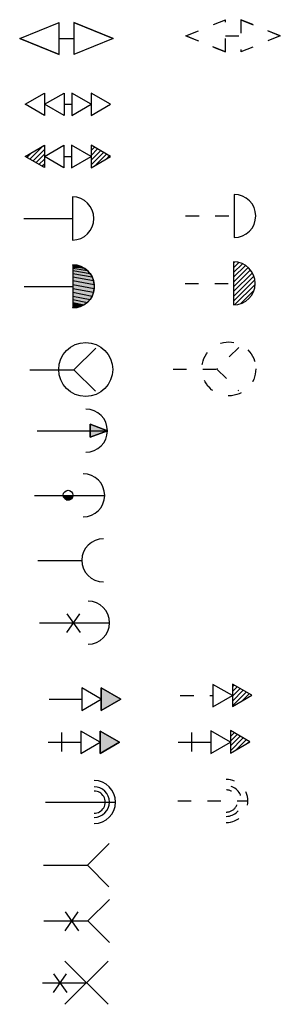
# Model space of a CAD drawing. Extents: x 302 to 1811, y -168 to 682.
# Tile 7 of 15: x 330 to 339, y 606 to 643. Entities that reach past the tile are written whole.
import ezdxf

# ---------------------------------------------------------------- set-up
doc = ezdxf.new("R2010")
doc.units = 0
doc.header["$MEASUREMENT"] = 0
doc.linetypes.add('A4', pattern=[1.1, 0.5, -0.6])
doc.layers.get('0').update_dxf_attribs({"linetype": 'CONTINUOUS'})

# ---------------------------------------------------------------- blocks, each defined once
blk = doc.blocks.new('RETENIDA15')
for p, q in [((0.002, -0.001), (1.461, 0.596)), ((1.464, -0.598), (1.461, 0.596)), ((3.467, -0.002), (2.003, 0.596)), ((2.003, 0.596), (3.465, -0.001)), ((2.003, 0.596), (2.006, -0.598)), ((0, 0), (1.464, -0.598)), ((1.464, -0.598), (0.002, -0.001)), ((1.465, -0.001), (2.004, -0.001)), ((3.465, -0.001), (2.006, -0.598))]:
    blk.add_line(p, q)
blk = doc.blocks.new('RETENIDA16')
blk.add_line((1.439, 0), (1.728, 0))
for points in [[(0, 0), (0.719, 0.415), (0.719, -0.415)], [(0.719, 0), (1.439, 0.415), (1.439, -0.415)], [(2.447, 0), (1.728, 0.415), (1.728, -0.415)], [(3.166, 0), (2.447, 0.415), (2.447, -0.415)]]:
    blk.add_lwpolyline(points, close=True)
blk = doc.blocks.new('*X169')
at = {"color": 0}
for p, q in [((0.18, -0.104), (0.671, 0.388)), ((2.446, 0.394), (2.459, 0.407)), ((0.068, -0.039), (0.253, 0.146)), ((0.292, -0.169), (0.719, 0.259)), ((0.404, -0.233), (0.719, 0.082)), ((2.446, 0.218), (2.571, 0.343)), ((2.446, 0.041), (2.683, 0.278)), ((2.446, -0.136), (2.795, 0.213)), ((2.446, -0.313), (2.907, 0.148)), ((2.62, -0.315), (3.019, 0.084)), ((3.039, -0.074), (3.131, 0.019)), ((0.516, -0.298), (0.719, -0.095)), ((0.628, -0.363), (0.719, -0.272))]:
    blk.add_line(p, q, dxfattribs=at)
blk = doc.blocks.new('RETENIDA17')
blk.add_line((1.439, -0.001), (1.728, -0.001))
for points in [[(0, 0), (0.719, 0.415), (0.719, -0.415)], [(0.719, -0.001), (1.439, 0.414), (1.439, -0.416)], [(2.447, -0.001), (1.728, 0.415), (1.728, -0.416)], [(3.166, -0.001), (2.447, 0.415), (2.447, -0.416)]]:
    blk.add_lwpolyline(points, close=True)
at = {"linetype": 'Continuous'}
blk.add_blockref('*X169', (0, 0), dxfattribs=at)
blk = doc.blocks.new('RETENIDA18')
for p, q in [((1.8, 0.8), (1.8, -0.8)), ((0, 0), (1.8, 0))]:
    blk.add_line(p, q)
blk.add_arc((1.8, 0), 0.8, 270, 90)
blk = doc.blocks.new('*U172')
at = {"linetype": 'Continuous'}
for p, q in [((1.8, 0.8), (1.947, 0.786)), ((1.8, 0.786), (1.8, 0.8)), ((1.8, 0.786), (2.089, 0.746)), ((1.8, 0.746), (2.221, 0.68)), ((1.947, 0.786), (2.089, 0.746)), ((2.089, 0.746), (2.221, 0.68)), ((1.8, 0.68), (2.339, 0.591)), ((1.8, 0.591), (2.438, 0.482)), ((1.8, 0.482), (2.516, 0.357)), ((2.221, 0.68), (2.339, 0.591)), ((2.339, 0.591), (2.438, 0.482)), ((2.438, 0.482), (2.516, 0.357)), ((1.8, 0.357), (2.569, 0.219)), ((1.8, 0.219), (2.597, 0.074)), ((1.8, 0.074), (2.597, -0.074)), ((2.516, 0.357), (2.569, 0.219)), ((2.569, 0.219), (2.597, 0.074)), ((2.597, 0.074), (2.597, -0.074)), ((1.8, -0.074), (2.569, -0.219)), ((1.8, -0.219), (2.516, -0.357)), ((1.8, -0.357), (2.438, -0.482)), ((2.516, -0.357), (2.438, -0.482)), ((2.569, -0.219), (2.516, -0.357)), ((2.597, -0.074), (2.569, -0.219)), ((1.8, -0.482), (2.339, -0.591)), ((1.8, -0.591), (2.221, -0.68)), ((1.8, -0.68), (2.089, -0.746)), ((2.221, -0.68), (2.089, -0.746)), ((2.339, -0.591), (2.221, -0.68)), ((2.438, -0.482), (2.339, -0.591)), ((1.8, -0.746), (1.947, -0.786)), ((1.947, -0.786), (1.8, -0.8)), ((1.8, -0.8), (1.8, -0.786)), ((2.089, -0.746), (1.947, -0.786))]:
    blk.add_line(p, q, dxfattribs=at)
at = {"linetype": 'Continuous', "extrusion": (0, 0, -1)}
for points in [[(-1.8, 0.8), (-1.947, 0.786), (-1.8, 0.786)], [(-1.8, 0.786), (-2.089, 0.746), (-1.8, 0.746)], [(-1.8, 0.786), (-1.947, 0.786), (-2.089, 0.746)], [(-1.8, 0.746), (-2.221, 0.68), (-1.8, 0.68)], [(-1.8, 0.746), (-2.089, 0.746), (-2.221, 0.68)], [(-1.8, 0.68), (-2.339, 0.591), (-1.8, 0.591)], [(-1.8, 0.68), (-2.221, 0.68), (-2.339, 0.591)], [(-1.8, 0.591), (-2.438, 0.482), (-1.8, 0.482)], [(-1.8, 0.591), (-2.339, 0.591), (-2.438, 0.482)], [(-1.8, 0.482), (-2.516, 0.357), (-1.8, 0.357)], [(-1.8, 0.482), (-2.438, 0.482), (-2.516, 0.357)], [(-1.8, 0.357), (-2.569, 0.219), (-1.8, 0.219)], [(-1.8, 0.357), (-2.516, 0.357), (-2.569, 0.219)], [(-1.8, 0.219), (-2.597, 0.074), (-1.8, 0.074)], [(-1.8, 0.219), (-2.569, 0.219), (-2.597, 0.074)], [(-1.8, 0.074), (-2.597, -0.074), (-1.8, -0.074)], [(-1.8, 0.074), (-2.597, 0.074), (-2.597, -0.074)], [(-1.8, -0.074), (-2.569, -0.219), (-1.8, -0.219)], [(-1.8, -0.074), (-2.597, -0.074), (-2.569, -0.219)], [(-1.8, -0.219), (-2.516, -0.357), (-1.8, -0.357)], [(-1.8, -0.219), (-2.569, -0.219), (-2.516, -0.357)], [(-1.8, -0.357), (-2.438, -0.482), (-1.8, -0.482)], [(-1.8, -0.357), (-2.516, -0.357), (-2.438, -0.482)], [(-1.8, -0.482), (-2.339, -0.591), (-1.8, -0.591)], [(-1.8, -0.482), (-2.438, -0.482), (-2.339, -0.591)], [(-1.8, -0.591), (-2.221, -0.68), (-1.8, -0.68)], [(-1.8, -0.591), (-2.339, -0.591), (-2.221, -0.68)], [(-1.8, -0.68), (-2.089, -0.746), (-1.8, -0.746)], [(-1.8, -0.68), (-2.221, -0.68), (-2.089, -0.746)], [(-1.8, -0.746), (-1.947, -0.786), (-1.8, -0.786)], [(-1.8, -0.746), (-2.089, -0.746), (-1.947, -0.786)], [(-1.8, -0.786), (-1.947, -0.786), (-1.8, -0.8)]]:
    blk.add_solid(points, dxfattribs=at)
blk = doc.blocks.new('RETENIDA19')
for p, q in [((1.8, 0.8), (1.8, -0.8)), ((0, 0), (1.8, 0))]:
    blk.add_line(p, q)
blk.add_arc((1.8, 0), 0.8, 270, 90)
at = {"linetype": 'Continuous'}
blk.add_blockref('*U172', (0, 0), dxfattribs=at)
blk = doc.blocks.new('RETENIDA20')
for p, q in [((2.436, 0.8), (1.626, 0)), ((0, 0), (1.626, 0)), ((1.626, 0), (2.428, -0.8))]:
    blk.add_line(p, q)
blk.add_circle((2.066, 0.007), 1)
blk = doc.blocks.new('*U175')
at = {"linetype": 'Continuous'}
for p, q in [((2.6, 0), (1.966, -0.243)), ((1.966, -0.243), (1.966, 0))]:
    blk.add_line(p, q, dxfattribs=at)
at = {"linetype": 'Continuous', "extrusion": (0, 0, -1)}
blk.add_solid([(-1.966, 0), (-2.6, 0), (-1.966, -0.243)], dxfattribs=at)
blk = doc.blocks.new('*U176')
at = {"linetype": 'Continuous'}
for p, q in [((1.966, 0.243), (2.6, 0)), ((1.966, 0), (1.966, 0.243))]:
    blk.add_line(p, q, dxfattribs=at)
at = {"linetype": 'Continuous', "extrusion": (0, 0, -1)}
blk.add_solid([(-1.966, 0.243), (-2.6, 0), (-1.966, 0)], dxfattribs=at)
blk = doc.blocks.new('RETENIDA21')
blk.add_line((0, 0), (2.6, 0))
blk.add_lwpolyline([(2.6, 0), (1.966, 0.243), (1.966, -0.243)], close=True)
blk.add_arc((1.8, 0), 0.8, 270, 90)
at = {"linetype": 'Continuous'}
for name in ['*U176', '*U175']:
    blk.add_blockref(name, (0, 0), dxfattribs=at)
blk = doc.blocks.new('*U178')
at = {"linetype": 'Continuous'}
for p, q in [((1.065, 0), (1.42, -0.034)), ((1.425, 0), (1.42, -0.034)), ((1.07, -0.034), (1.409, -0.066)), ((1.081, -0.066), (1.392, -0.096)), ((1.098, -0.096), (1.369, -0.122)), ((1.121, -0.122), (1.343, -0.143)), ((1.148, -0.143), (1.312, -0.159)), ((1.178, -0.159), (1.279, -0.169)), ((1.245, -0.172), (1.211, -0.169)), ((1.279, -0.169), (1.245, -0.172)), ((1.312, -0.159), (1.279, -0.169)), ((1.343, -0.143), (1.312, -0.159)), ((1.369, -0.122), (1.343, -0.143)), ((1.392, -0.096), (1.369, -0.122)), ((1.409, -0.066), (1.392, -0.096)), ((1.42, -0.034), (1.409, -0.066))]:
    blk.add_line(p, q, dxfattribs=at)
at = {"linetype": 'Continuous', "extrusion": (0, 0, -1)}
for points in [[(-1.065, 0), (-1.42, -0.034), (-1.07, -0.034)], [(-1.065, 0), (-1.425, 0), (-1.42, -0.034)], [(-1.07, -0.034), (-1.409, -0.066), (-1.081, -0.066)], [(-1.07, -0.034), (-1.42, -0.034), (-1.409, -0.066)], [(-1.081, -0.066), (-1.392, -0.096), (-1.098, -0.096)], [(-1.081, -0.066), (-1.409, -0.066), (-1.392, -0.096)], [(-1.098, -0.096), (-1.369, -0.122), (-1.121, -0.122)], [(-1.098, -0.096), (-1.392, -0.096), (-1.369, -0.122)], [(-1.121, -0.122), (-1.343, -0.143), (-1.148, -0.143)], [(-1.121, -0.122), (-1.369, -0.122), (-1.343, -0.143)], [(-1.148, -0.143), (-1.312, -0.159), (-1.178, -0.159)], [(-1.148, -0.143), (-1.343, -0.143), (-1.312, -0.159)], [(-1.178, -0.159), (-1.279, -0.169), (-1.211, -0.169)], [(-1.178, -0.159), (-1.312, -0.159), (-1.279, -0.169)], [(-1.211, -0.169), (-1.279, -0.169), (-1.245, -0.172)]]:
    blk.add_solid(points, dxfattribs=at)
blk = doc.blocks.new('*U179')
at = {"linetype": 'Continuous'}
for p, q in [((1.065, 0), (1.42, -0.034)), ((1.425, 0), (1.42, -0.034)), ((1.07, -0.034), (1.409, -0.066)), ((1.081, -0.066), (1.392, -0.096)), ((1.098, -0.096), (1.369, -0.122)), ((1.121, -0.122), (1.343, -0.143)), ((1.148, -0.143), (1.312, -0.159)), ((1.178, -0.159), (1.279, -0.169)), ((1.245, -0.172), (1.211, -0.169)), ((1.279, -0.169), (1.245, -0.172)), ((1.312, -0.159), (1.279, -0.169)), ((1.343, -0.143), (1.312, -0.159)), ((1.369, -0.122), (1.343, -0.143)), ((1.392, -0.096), (1.369, -0.122)), ((1.409, -0.066), (1.392, -0.096)), ((1.42, -0.034), (1.409, -0.066))]:
    blk.add_line(p, q, dxfattribs=at)
at = {"linetype": 'Continuous', "extrusion": (0, 0, -1)}
for points in [[(-1.065, 0), (-1.42, -0.034), (-1.07, -0.034)], [(-1.065, 0), (-1.425, 0), (-1.42, -0.034)], [(-1.07, -0.034), (-1.409, -0.066), (-1.081, -0.066)], [(-1.07, -0.034), (-1.42, -0.034), (-1.409, -0.066)], [(-1.081, -0.066), (-1.392, -0.096), (-1.098, -0.096)], [(-1.081, -0.066), (-1.409, -0.066), (-1.392, -0.096)], [(-1.098, -0.096), (-1.369, -0.122), (-1.121, -0.122)], [(-1.098, -0.096), (-1.392, -0.096), (-1.369, -0.122)], [(-1.121, -0.122), (-1.343, -0.143), (-1.148, -0.143)], [(-1.121, -0.122), (-1.369, -0.122), (-1.343, -0.143)], [(-1.148, -0.143), (-1.312, -0.159), (-1.178, -0.159)], [(-1.148, -0.143), (-1.343, -0.143), (-1.312, -0.159)], [(-1.178, -0.159), (-1.279, -0.169), (-1.211, -0.169)], [(-1.178, -0.159), (-1.312, -0.159), (-1.279, -0.169)], [(-1.211, -0.169), (-1.279, -0.169), (-1.245, -0.172)]]:
    blk.add_solid(points, dxfattribs=at)
blk = doc.blocks.new('*U180')
at = {"linetype": 'Continuous'}
for p, q in [((1.065, 0), (1.42, -0.034)), ((1.425, 0), (1.42, -0.034)), ((1.07, -0.034), (1.409, -0.066)), ((1.081, -0.066), (1.392, -0.096)), ((1.098, -0.096), (1.369, -0.122)), ((1.121, -0.122), (1.343, -0.143)), ((1.148, -0.143), (1.312, -0.159)), ((1.178, -0.159), (1.279, -0.169)), ((1.245, -0.172), (1.211, -0.169)), ((1.279, -0.169), (1.245, -0.172)), ((1.312, -0.159), (1.279, -0.169)), ((1.343, -0.143), (1.312, -0.159)), ((1.369, -0.122), (1.343, -0.143)), ((1.392, -0.096), (1.369, -0.122)), ((1.409, -0.066), (1.392, -0.096)), ((1.42, -0.034), (1.409, -0.066))]:
    blk.add_line(p, q, dxfattribs=at)
at = {"linetype": 'Continuous', "extrusion": (0, 0, -1)}
for points in [[(-1.065, 0), (-1.42, -0.034), (-1.07, -0.034)], [(-1.065, 0), (-1.425, 0), (-1.42, -0.034)], [(-1.07, -0.034), (-1.409, -0.066), (-1.081, -0.066)], [(-1.07, -0.034), (-1.42, -0.034), (-1.409, -0.066)], [(-1.081, -0.066), (-1.392, -0.096), (-1.098, -0.096)], [(-1.081, -0.066), (-1.409, -0.066), (-1.392, -0.096)], [(-1.098, -0.096), (-1.369, -0.122), (-1.121, -0.122)], [(-1.098, -0.096), (-1.392, -0.096), (-1.369, -0.122)], [(-1.121, -0.122), (-1.343, -0.143), (-1.148, -0.143)], [(-1.121, -0.122), (-1.369, -0.122), (-1.343, -0.143)], [(-1.148, -0.143), (-1.312, -0.159), (-1.178, -0.159)], [(-1.148, -0.143), (-1.343, -0.143), (-1.312, -0.159)], [(-1.178, -0.159), (-1.279, -0.169), (-1.211, -0.169)], [(-1.178, -0.159), (-1.312, -0.159), (-1.279, -0.169)], [(-1.211, -0.169), (-1.279, -0.169), (-1.245, -0.172)]]:
    blk.add_solid(points, dxfattribs=at)
blk = doc.blocks.new('*U181')
at = {"linetype": 'Continuous'}
for p, q in [((1.065, 0), (1.42, -0.034)), ((1.425, 0), (1.42, -0.034)), ((1.07, -0.034), (1.409, -0.066)), ((1.081, -0.066), (1.392, -0.096)), ((1.098, -0.096), (1.369, -0.122)), ((1.121, -0.122), (1.343, -0.143)), ((1.148, -0.143), (1.312, -0.159)), ((1.178, -0.159), (1.279, -0.169)), ((1.245, -0.172), (1.211, -0.169)), ((1.279, -0.169), (1.245, -0.172)), ((1.312, -0.159), (1.279, -0.169)), ((1.343, -0.143), (1.312, -0.159)), ((1.369, -0.122), (1.343, -0.143)), ((1.392, -0.096), (1.369, -0.122)), ((1.409, -0.066), (1.392, -0.096)), ((1.42, -0.034), (1.409, -0.066))]:
    blk.add_line(p, q, dxfattribs=at)
at = {"linetype": 'Continuous', "extrusion": (0, 0, -1)}
for points in [[(-1.065, 0), (-1.42, -0.034), (-1.07, -0.034)], [(-1.065, 0), (-1.425, 0), (-1.42, -0.034)], [(-1.07, -0.034), (-1.409, -0.066), (-1.081, -0.066)], [(-1.07, -0.034), (-1.42, -0.034), (-1.409, -0.066)], [(-1.081, -0.066), (-1.392, -0.096), (-1.098, -0.096)], [(-1.081, -0.066), (-1.409, -0.066), (-1.392, -0.096)], [(-1.098, -0.096), (-1.369, -0.122), (-1.121, -0.122)], [(-1.098, -0.096), (-1.392, -0.096), (-1.369, -0.122)], [(-1.121, -0.122), (-1.343, -0.143), (-1.148, -0.143)], [(-1.121, -0.122), (-1.369, -0.122), (-1.343, -0.143)], [(-1.148, -0.143), (-1.312, -0.159), (-1.178, -0.159)], [(-1.148, -0.143), (-1.343, -0.143), (-1.312, -0.159)], [(-1.178, -0.159), (-1.279, -0.169), (-1.211, -0.169)], [(-1.178, -0.159), (-1.312, -0.159), (-1.279, -0.169)], [(-1.211, -0.169), (-1.279, -0.169), (-1.245, -0.172)]]:
    blk.add_solid(points, dxfattribs=at)
blk = doc.blocks.new('RETENIDA22')
blk.add_line((0, 0), (2.6, 0))
blk.add_circle((1.245, 0.008), 0.18)
blk.add_arc((1.8, 0), 0.8, 270, 90)
at = {"linetype": 'Continuous'}
for name in ['*U178', '*U179', '*U180', '*U181']:
    blk.add_blockref(name, (0, 0), dxfattribs=at)
blk = doc.blocks.new('RETENIDA23')
blk.add_line((0, 0), (1.626, 0))
blk.add_arc((2.432, 0), 0.8, 89.7442, 269.7442)
blk = doc.blocks.new('RETENIDA25')
blk.add_line((0, 0), (2.6, 0))
for points in [[(1.486, 0.335), (1.002, -0.367)], [(1.019, 0.334), (1.51, -0.362)]]:
    blk.add_lwpolyline(points)
blk.add_arc((1.8, 0), 0.8, 270, 90)
blk = doc.blocks.new('*U185')
at = {"linetype": 'Continuous'}
for p, q in [((1.932, 0.41), (2.652, -0.006)), ((1.932, -0.006), (1.932, 0.41)), ((2.652, -0.006), (1.932, -0.421)), ((1.932, -0.421), (1.932, -0.006))]:
    blk.add_line(p, q, dxfattribs=at)
at = {"linetype": 'Continuous', "extrusion": (0, 0, -1)}
for points in [[(-1.932, 0.41), (-2.652, -0.006), (-1.932, -0.006)], [(-1.932, -0.006), (-2.652, -0.006), (-1.932, -0.421)]]:
    blk.add_solid(points, dxfattribs=at)
blk = doc.blocks.new('RETENIDA26')
blk.add_line((0, 0), (1.215, -0.004))
for points in [[(1.932, -0.006), (1.213, 0.41), (1.213, -0.421)], [(2.652, -0.006), (1.932, 0.41), (1.932, -0.421)]]:
    blk.add_lwpolyline(points, close=True)
at = {"linetype": 'Continuous'}
blk.add_blockref('*U185', (0, 0), dxfattribs=at)
blk = doc.blocks.new('*U187')
at = {"linetype": 'Continuous'}
for p, q in [((1.932, 0.41), (2.652, -0.006)), ((1.932, -0.006), (1.932, 0.41)), ((2.652, -0.006), (1.932, -0.421)), ((1.932, -0.421), (1.932, -0.006))]:
    blk.add_line(p, q, dxfattribs=at)
at = {"linetype": 'Continuous', "extrusion": (0, 0, -1)}
for points in [[(-1.932, 0.41), (-2.652, -0.006), (-1.932, -0.006)], [(-1.932, -0.006), (-2.652, -0.006), (-1.932, -0.421)]]:
    blk.add_solid(points, dxfattribs=at)
blk = doc.blocks.new('RETENIDA27')
blk.add_line((0, 0), (1.215, -0.004))
for points in [[(1.932, -0.006), (1.213, 0.41), (1.213, -0.421)], [(2.652, -0.006), (1.932, 0.41), (1.932, -0.421)]]:
    blk.add_lwpolyline(points, close=True)
blk.add_lwpolyline([(0.493, 0.354), (0.493, -0.35)])
at = {"linetype": 'Continuous'}
blk.add_blockref('*U187', (0, 0), dxfattribs=at)
blk = doc.blocks.new('RETENIDA28')
blk.add_line((0, 0), (2.6, 0))
for centre, radius, start, end in [((1.8, 0), 0.8, 270, 90), ((1.8, 0), 0.57, 270, 90), ((1.808, -0.002), 0.41, 269.0989, 90.6105)]:
    blk.add_arc(centre, radius, start, end)
blk = doc.blocks.new('RETENIDA29')
for p, q in [((2.436, 0.8), (1.626, 0)), ((0, 0), (1.626, 0)), ((1.626, 0), (2.428, -0.8))]:
    blk.add_line(p, q)
blk = doc.blocks.new('RETENIDA30')
for p, q in [((2.436, 0.8), (1.626, 0)), ((0, 0), (1.626, 0)), ((1.626, 0), (2.428, -0.8))]:
    blk.add_line(p, q)
for points in [[(1.259, 0.336), (0.776, -0.365)], [(0.793, 0.335), (1.284, -0.36)]]:
    blk.add_lwpolyline(points)
blk = doc.blocks.new('RETENIDA31')
for p, q in [((0.825, 0.8), (2.428, -0.8)), ((0.825, -0.8), (2.436, 0.8)), ((0, 0), (1.626, 0))]:
    blk.add_line(p, q)
for points in [[(0.872, 0.335), (0.389, -0.367)], [(0.406, 0.334), (0.897, -0.362)]]:
    blk.add_lwpolyline(points)
blk = doc.blocks.new('*X219')
at = {"color": 0}
for p, q in [((1.939, 0.385), (1.963, 0.409)), ((1.939, 0.208), (2.075, 0.344)), ((1.939, 0.031), (2.187, 0.279)), ((1.939, -0.146), (2.299, 0.215)), ((1.939, -0.322), (2.411, 0.15)), ((2.155, -0.283), (2.523, 0.085)), ((2.573, -0.042), (2.635, 0.021))]:
    blk.add_line(p, q, dxfattribs=at)
blk = doc.blocks.new('RETENIDA50')
blk.add_line((0, 0), (1.215, -0.004))
for points in [[(1.932, -0.006), (1.213, 0.41), (1.213, -0.421)], [(2.658, 0.007), (1.939, 0.423), (1.939, -0.408)]]:
    blk.add_lwpolyline(points, close=True)
blk.add_lwpolyline([(0.493, 0.354), (0.493, -0.35)])
at = {"linetype": 'Continuous'}
blk.add_blockref('*X219', (0, 0), dxfattribs=at)
blk = doc.blocks.new('RETENIDA45')
at = {"linetype": 'A4'}
for p, q in [((0, 0), (1.459, 0.597)), ((1.462, -0.597), (1.459, 0.597)), ((3.494, -0.001), (2.03, 0.597)), ((2.03, 0.597), (3.491, 0)), ((2.03, 0.597), (2.032, -0.597)), ((-0.002, 0.001), (1.462, -0.597)), ((1.462, -0.597), (0, 0)), ((1.462, 0), (2.031, 0)), ((3.491, 0), (2.032, -0.597))]:
    blk.add_line(p, q, dxfattribs=at)
blk = doc.blocks.new('RETENIDA46')
blk.add_line((1.8, 0.8), (1.8, -0.8))
at = {"linetype": 'A4'}
blk.add_line((0, 0), (1.8, 0), dxfattribs=at)
blk.add_arc((1.8, 0), 0.8, 270, 90)
blk = doc.blocks.new('*X214')
at = {"color": 0}
for p, q in [((1.8, 0.756), (1.843, 0.799)), ((1.8, 0.579), (1.996, 0.776)), ((1.8, 0.402), (2.128, 0.73)), ((1.8, 0.226), (2.242, 0.667)), ((1.8, 0.049), (2.341, 0.59)), ((1.8, -0.128), (2.426, 0.498)), ((1.8, -0.305), (2.497, 0.392)), ((1.8, -0.482), (2.553, 0.271)), ((1.8, -0.658), (2.589, 0.131)), ((1.836, -0.799), (2.599, -0.036)), ((2.053, -0.759), (2.559, -0.253))]:
    blk.add_line(p, q, dxfattribs=at)
blk = doc.blocks.new('RETENIDA47')
blk.add_line((1.8, 0.8), (1.8, -0.8))
at = {"linetype": 'A4'}
blk.add_line((0, 0), (1.8, 0), dxfattribs=at)
blk.add_arc((1.8, 0), 0.8, 270, 90)
at = {"linetype": 'Continuous'}
blk.add_blockref('*X214', (0, 0), dxfattribs=at)
blk = doc.blocks.new('RETENIDA48')
at = {"linetype": 'A4'}
for p, q in [((2.436, 0.8), (1.626, 0)), ((0, 0), (1.626, 0)), ((1.626, 0), (2.428, -0.8))]:
    blk.add_line(p, q, dxfattribs=at)
blk.add_circle((2.066, 0.007), 1, dxfattribs=at)
blk = doc.blocks.new('*X217')
at = {"color": 0}
for p, q in [((1.939, 0.325), (2.001, 0.387)), ((1.939, 0.148), (2.113, 0.322)), ((1.939, -0.029), (2.225, 0.257)), ((1.939, -0.206), (2.337, 0.193)), ((1.939, -0.382), (2.449, 0.128)), ((2.297, -0.201), (2.561, 0.063))]:
    blk.add_line(p, q, dxfattribs=at)
blk = doc.blocks.new('RETENIDA49')
at = {"linetype": 'A4'}
blk.add_line((0, 0), (1.215, -0.004), dxfattribs=at)
for points in [[(1.932, -0.006), (1.213, 0.41), (1.213, -0.421)], [(2.658, 0.007), (1.939, 0.423), (1.939, -0.408)]]:
    blk.add_lwpolyline(points, close=True)
at = {"linetype": 'Continuous'}
blk.add_blockref('*X217', (0, 0), dxfattribs=at)
blk = doc.blocks.new('RETENIDA51')
at = {"linetype": 'A4'}
blk.add_line((335.582, 613.891, -3.177), (338.182, 613.891, -3.177), dxfattribs=at)
for centre, radius, start, end in [((337.382, 613.891, -3.177), 0.8, 270, 90), ((337.382, 613.891, -3.177), 0.57, 270, 90), ((337.39, 613.889, -3.177), 0.41, 269.0989, 90.6105)]:
    blk.add_arc(centre, radius, start, end, dxfattribs=at)

msp = doc.modelspace()

# ---------------------------------------------------------------- block references
for name, p in [('RETENIDA45', (335.89, 642.257)), ('RETENIDA15', (329.729, 642.159)), ('RETENIDA16', (329.932, 639.721, 3.177)), ('RETENIDA17', (329.926, 637.784, 3.177)), ('RETENIDA18', (329.88, 635.486, 3.177)), ('RETENIDA46', (335.874, 635.579, 3.177)), ('RETENIDA19', (329.897, 632.967, 3.177)), ('RETENIDA47', (335.854, 633.078, 3.177)), ('RETENIDA20', (330.108, 629.88)), ('RETENIDA48', (335.41, 629.902)), ('RETENIDA21', (330.378, 627.618)), ('RETENIDA22', (330.278, 625.219)), ('RETENIDA23', (330.4, 622.809)), ('RETENIDA25', (330.461, 620.499)), ('RETENIDA26', (330.818, 617.669)), ('RETENIDA49', (335.675, 617.801)), ('RETENIDA27', (330.779, 616.073)), ('RETENIDA50', (335.602, 616.076)), ('RETENIDA28', (330.682, 613.85, -3.177)), ('RETENIDA51', (0, 0)), ('RETENIDA29', (330.609, 611.511)), ('RETENIDA30', (330.626, 609.441)), ('RETENIDA31', (330.574, 607.153))]:
    msp.add_blockref(name, p)

doc.saveas('drawing.dxf')
